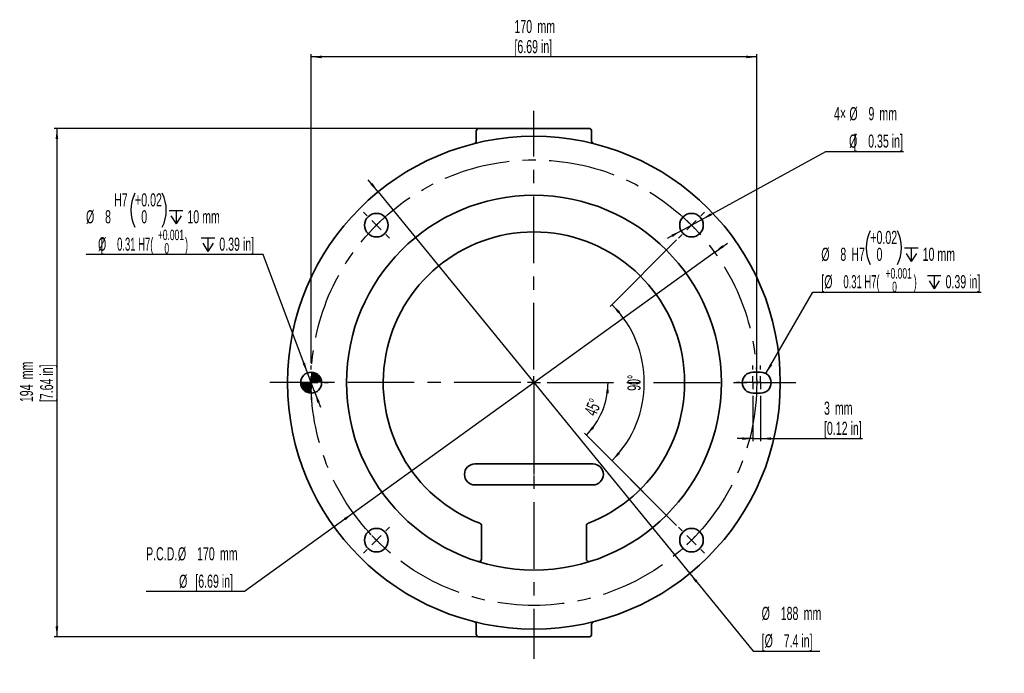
# Model space of a CAD drawing. Header units: millimetres. Extents: x 104 to 291, y 36 to 261.
# Tile 2 of 2: x 104 to 291, y 136 to 261. Entities that reach past the tile are written whole.
import ezdxf

# ---------------------------------------------------------------- set-up
doc = ezdxf.new("R2010")
doc.units = ezdxf.units.MM
doc.linetypes.add('CENTERX2', pattern=[20.32, 12.7, -2.54, 2.54, -2.54])
for name, color, linetype in [('中心线层', 1, 'CENTERX2'), ('剖面线层', 2, 'Continuous'), ('细线层', 4, 'Continuous')]:
    doc.layers.add(name, color=color, linetype=linetype)
doc.styles.add('SLDTEXTSTYLE0', font='TXT', dxfattribs={"width": 0.605})
doc.styles.add('SLDTEXTSTYLE1', font='TXT', dxfattribs={"width": 0.363})
doc.styles.add('SLDTEXTSTYLE2', font='TXT', dxfattribs={"width": 0.54})
doc.styles.add('SLDTEXTSTYLE3', font='TXT', dxfattribs={"width": 0.538182})
doc.dimstyles.new('SLDDIMSTYLE0', dxfattribs={"dimtxt": 2.5, "dimasz": 2, "dimexe": 0, "dimexo": 0.0625, "dimtad": 0, "dimtih": 1, "dimtoh": 1, "dimlfac": 2, "dimrnd": 1e-09, "dimzin": 12, "dimdsep": 46, "dimtxsty": 'SLDTEXTSTYLE1', "dimsah": 1, "dimcen": 0, "dimadec": 0, "dimazin": 3, "dimtfac": 1, "dimtmove": 0, "dimatfit": 3, "dimfxl": 0, "dimfrac": 2, "dimtolj": 1, "dimtzin": 12, "dimarcsym": 0})
doc.dimstyles.new('SLDDIMSTYLE1', dxfattribs={"dimtxt": 2.5, "dimasz": 2, "dimexe": 0, "dimexo": 0.0625, "dimtad": 2, "dimlfac": 2, "dimrnd": 1e-09, "dimzin": 12, "dimdsep": 46, "dimtxsty": 'SLDTEXTSTYLE1', "dimsah": 1, "dimcen": 0.09, "dimadec": 0, "dimazin": 3, "dimtfac": 1, "dimtofl": 0, "dimtmove": 0, "dimatfit": 3, "dimfxl": 0, "dimfrac": 2, "dimtolj": 1, "dimtzin": 12, "dimarcsym": 0})
doc.dimstyles.new('SLDDIMSTYLE2', dxfattribs={"dimtxt": 2.5, "dimasz": 2, "dimexe": 0, "dimexo": 0.0625, "dimtad": 0, "dimtih": 1, "dimtoh": 1, "dimlfac": 2, "dimrnd": 1e-09, "dimzin": 12, "dimdsep": 46, "dimtxsty": 'SLDTEXTSTYLE1', "dimsah": 1, "dimcen": 0, "dimadec": 0, "dimazin": 3, "dimtol": 1, "dimtp": 0.015, "dimtfac": 1, "dimtmove": 0, "dimatfit": 3, "dimfxl": 0, "dimfrac": 2, "dimtolj": 1, "dimarcsym": 0})
doc.dimstyles.new('SLDDIMSTYLE3', dxfattribs={"dimtxt": 2.5, "dimasz": 2, "dimexe": 0, "dimexo": 0.0625, "dimtad": 2, "dimlfac": 2, "dimrnd": 1e-09, "dimzin": 12, "dimdsep": 46, "dimtxsty": 'SLDTEXTSTYLE1', "dimsah": 1, "dimcen": 0.09, "dimadec": 0, "dimazin": 3, "dimtfac": 1, "dimtmove": 0, "dimatfit": 0, "dimfxl": 0, "dimfrac": 2, "dimtolj": 1, "dimtzin": 12, "dimarcsym": 0})
doc.dimstyles.new('SLDDIMSTYLE4', dxfattribs={"dimtxt": 2.5, "dimasz": 2, "dimexe": 0, "dimexo": 0.0625, "dimtad": 0, "dimtih": 1, "dimtoh": 1, "dimlfac": 2, "dimrnd": 1e-09, "dimzin": 12, "dimdsep": 46, "dimtxsty": 'SLDTEXTSTYLE1', "dimsah": 1, "dimcen": 0, "dimadec": 0, "dimazin": 3, "dimtol": 1, "dimtp": 0.015, "dimtfac": 1, "dimtofl": 0, "dimtmove": 0, "dimatfit": 3, "dimfxl": 0, "dimfrac": 2, "dimtolj": 1, "dimarcsym": 0})
doc.dimstyles.new('SLDDIMSTYLE5', dxfattribs={"dimtxt": 2.5, "dimasz": 2, "dimexe": 0, "dimexo": 0.0625, "dimtad": 2, "dimdec": 4, "dimlfac": 2, "dimzin": 12, "dimdsep": 46, "dimtxsty": 'SLDTEXTSTYLE1', "dimsah": 1, "dimcen": 0.09, "dimazin": 3, "dimtfac": 1, "dimtofl": 0, "dimtmove": 0, "dimatfit": 3, "dimfxl": 0, "dimfrac": 2, "dimtolj": 1, "dimtzin": 12, "dimarcsym": 0})

# ---------------------------------------------------------------- blocks, each defined once
blk = doc.blocks.new('SW_NOTE_0')
at = {"layer": '细线层', "color": 0, "char_height": 2, "attachment_point": 1, "style": 'SLDTEXTSTYLE0'}
for s, insert in [('+0.001', (0, 2.58)), ('0', (1.25, 0))]:
    blk.add_mtext(s, dxfattribs=dict(at, insert=insert))
blk = doc.blocks.new('SW_NOTE_1')
at = {"layer": '细线层', "color": 0, "char_height": 2, "attachment_point": 1, "style": 'SLDTEXTSTYLE0'}
for s, insert in [('+0.001', (0, 2.58)), ('0', (1.25, 0))]:
    blk.add_mtext(s, dxfattribs=dict(at, insert=insert))
blk = doc.blocks.new('_D')
at = {"layer": '细线层'}
for p, q in [((236.1, 216.62), (238.53, 218.38)), ((236.1, 216.62), (167.17, 166.89)), ((167.17, 166.89), (146.39, 151.9)), ((146.39, 151.9), (127.64, 151.9))]:
    blk.add_line(p, q, dxfattribs=at)
for points in [[(236.1, 216.62), (237.87, 217.59), (237.57, 218)], [(167.17, 166.89), (165.4, 165.92), (165.69, 165.52)]]:
    blk.add_solid(points, dxfattribs=at)
at = {"layer": '细线层', "char_height": 2.5, "attachment_point": 1, "style": 'SLDTEXTSTYLE0'}
for s, insert in [('P.C.D.', (127.64, 160.36)), ('%%c', (133.71, 160.35)), ('170', (137.36, 160.36)), ('mm', (141.73, 160.36)), ('%%c', (133.94, 155.12)), ('[', (137.02, 155.13)), ('6.69 in]', (137.59, 155.13))]:
    blk.add_mtext(s, dxfattribs=dict(at, insert=insert))
blk = doc.blocks.new('_D_1')
at = {"layer": '细线层'}
for p, q in [((159.13, 195.51), (159.13, 254.4)), ((244.13, 253.9), (159.13, 253.9)), ((244.13, 192.26), (244.13, 254.4))]:
    blk.add_line(p, q, dxfattribs=at)
for points in [[(159.13, 253.9), (161.13, 253.65), (161.13, 254.15)], [(244.13, 253.9), (242.13, 254.15), (242.13, 253.65)]]:
    blk.add_solid(points, dxfattribs=at)
at = {"layer": '细线层', "char_height": 2.5, "attachment_point": 1, "style": 'SLDTEXTSTYLE0'}
for s, insert in [('170', (197.91, 260.96)), ('mm', (202.29, 260.96)), ('[6.69 in]', (197.91, 257.12))]:
    blk.add_mtext(s, dxfattribs=dict(at, insert=insert))
blk = doc.blocks.new('SW_SYMBOL_HOLE_DEPTH')
at = {"layer": '细线层', "color": 0}
for p, q in [((0, 875), (800, 875)), ((400, 875), (400, 75)), ((100, 555), (400, 75)), ((700, 555), (400, 75))]:
    blk.add_line(p, q, dxfattribs=at)
blk = doc.blocks.new('_D_2')
at = {"layer": '细线层'}
for p, q in [((149.96, 216.2), (116.18, 216.2)), ((158.43, 193.63), (149.96, 216.2)), ((159.84, 189.88), (158.43, 193.63)), ((159.84, 189.88), (160.89, 187.08))]:
    blk.add_line(p, q, dxfattribs=at)
for centre, start, end in [((131.97, 224.66), 153.4349, 206.5651), ((124.27, 224.66), 333.4349, 26.5651)]:
    blk.add_arc(centre, 7.22, start, end, dxfattribs=at)
for points in [[(158.43, 193.63), (157.96, 195.59), (157.49, 195.41)], [(159.84, 189.88), (160.3, 187.92), (160.77, 188.1)]]:
    blk.add_solid(points, dxfattribs=at)
at = {"layer": '细线层', "xscale": 0.003222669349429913, "yscale": 0.003222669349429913, "zscale": 0.003222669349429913}
for p in [(132.06, 221.79), (138.16, 216.56)]:
    blk.add_blockref('SW_SYMBOL_HOLE_DEPTH', p, dxfattribs=at)
at = {"layer": '细线层', "char_height": 2.5, "attachment_point": 1}
for s, insert, style in [('H7', (121.54, 227.88), 'SLDTEXTSTYLE0'), ('+', (125.51, 227.88), 'SLDTEXTSTYLE0'), ('0.02', (126.72, 227.88), 'SLDTEXTSTYLE0'), ('%%c', (116.18, 224.65), 'SLDTEXTSTYLE0'), ('8', (119.82, 224.66), 'SLDTEXTSTYLE0'), ('0', (126.72, 224.65), 'SLDTEXTSTYLE0'), ('10 mm', (135.52, 224.66), 'SLDTEXTSTYLE0'), ('%%c', (118.47, 219.42), 'SLDTEXTSTYLE0'), ('[', (118.99, 219.43), 'SLDTEXTSTYLE0'), ('0.31 H7(            )', (122.11, 219.43), 'SLDTEXTSTYLE2'), ('0.39 in]', (141.61, 219.43), 'SLDTEXTSTYLE0')]:
    blk.add_mtext(s, dxfattribs=dict(at, insert=insert, style=style))
blk = doc.blocks.new('_D_3')
at = {"layer": '细线层'}
for p, q in [((243.38, 189.26), (243.38, 180.58)), ((244.88, 189.26), (244.88, 180.58)), ((243.38, 181.08), (240.38, 181.08)), ((243.38, 181.08), (244.88, 181.08)), ((244.88, 181.08), (264.3, 181.08))]:
    blk.add_line(p, q, dxfattribs=at)
for points in [[(243.38, 181.08), (241.38, 181.33), (241.38, 180.83)], [(244.88, 181.08), (246.88, 180.83), (246.88, 181.33)]]:
    blk.add_solid(points, dxfattribs=at)
at = {"layer": '细线层', "char_height": 2.5, "attachment_point": 1, "style": 'SLDTEXTSTYLE0'}
for s, insert in [('3', (256.97, 188.14)), ('mm', (259.05, 188.14)), ('[0.12 in]', (256.97, 184.3))]:
    blk.add_mtext(s, dxfattribs=dict(at, insert=insert))
blk = doc.blocks.new('_D_4')
at = {"layer": '细线层'}
for p, q in [((191.13, 240.26), (110.13, 240.26)), ((110.63, 240.26), (110.63, 143.26)), ((191.13, 143.26), (110.13, 143.26))]:
    blk.add_line(p, q, dxfattribs=at)
for points in [[(110.63, 240.26), (110.38, 238.26), (110.88, 238.26)], [(110.63, 143.26), (110.88, 145.26), (110.38, 145.26)]]:
    blk.add_solid(points, dxfattribs=at)
at = {"layer": '细线层', "char_height": 2.5, "attachment_point": 1, "rotation": 90, "style": 'SLDTEXTSTYLE0'}
for s, insert in [('[7.64 in]', (107.41, 188.04)), ('mm', (103.57, 192.41)), ('194', (103.57, 188.04))]:
    blk.add_mtext(s, dxfattribs=dict(at, insert=insert))
blk = doc.blocks.new('_D_5')
at = {"layer": '细线层'}
for p, q in [((233.66, 222.89), (257.29, 235.87)), ((257.29, 235.87), (272.15, 235.87)), ((229.71, 220.73), (233.66, 222.89)), ((229.71, 220.73), (227.08, 219.28))]:
    blk.add_line(p, q, dxfattribs=at)
for points in [[(233.66, 222.89), (235.53, 223.64), (235.29, 224.07)], [(229.71, 220.73), (227.84, 219.98), (228.08, 219.55)]]:
    blk.add_solid(points, dxfattribs=at)
at = {"layer": '细线层', "char_height": 2.5, "attachment_point": 1, "style": 'SLDTEXTSTYLE0'}
for s, insert in [('4×', (258.88, 244.33)), ('%%c', (261.81, 244.32)), ('9', (265.45, 244.33)), ('mm', (267.53, 244.33)), ('%%c', (261.75, 239.09)), ('[', (262.63, 239.1)), ('0.35 in]', (265.39, 239.1))]:
    blk.add_mtext(s, dxfattribs=dict(at, insert=insert))
blk = doc.blocks.new('_D_6')
at = {"layer": '细线层'}
for p, q in [((171.9, 228.16), (170, 230.48)), ((171.9, 228.16), (231.37, 155.36)), ((231.37, 155.36), (243.48, 140.53)), ((243.48, 140.53), (256.15, 140.53))]:
    blk.add_line(p, q, dxfattribs=at)
for points in [[(171.9, 228.16), (170.83, 229.86), (170.44, 229.55)], [(231.37, 155.36), (232.44, 153.65), (232.83, 153.97)]]:
    blk.add_solid(points, dxfattribs=at)
at = {"layer": '细线层', "char_height": 2.5, "attachment_point": 1, "style": 'SLDTEXTSTYLE0'}
for s, insert in [('%%c', (245.07, 148.99)), ('188', (248.71, 148.99)), ('mm', (253.09, 148.99)), ('[', (245.07, 143.76)), ('%%c', (245.64, 143.76)), ('7.4 in]', (249.28, 143.76))]:
    blk.add_mtext(s, dxfattribs=dict(at, insert=insert))
blk = doc.blocks.new('_D_7')
at = {"layer": '细线层'}
for p, q in [((245.88, 193.49), (254.86, 209.04)), ((254.86, 209.04), (286.92, 209.04))]:
    blk.add_line(p, q, dxfattribs=at)
for centre, start, end in [((272.24, 217.5), 153.4349, 206.5651), ((264.54, 217.5), 333.4349, 26.5651)]:
    blk.add_arc(centre, 7.22, start, end, dxfattribs=at)
blk.add_solid([(245.88, 193.49), (247.1, 195.1), (246.67, 195.35)], dxfattribs=at)
at = {"layer": '细线层', "xscale": 0.003222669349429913, "yscale": 0.003222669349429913, "zscale": 0.003222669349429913}
for p in [(272.33, 214.63), (276.71, 209.4)]:
    blk.add_blockref('SW_SYMBOL_HOLE_DEPTH', p, dxfattribs=at)
at = {"layer": '细线层', "char_height": 2.5, "attachment_point": 1}
for s, insert, style in [('+', (265.78, 220.72), 'SLDTEXTSTYLE0'), ('0.02', (266.99, 220.72), 'SLDTEXTSTYLE0'), ('%%c', (256.45, 217.49), 'SLDTEXTSTYLE0'), ('8', (260.09, 217.5), 'SLDTEXTSTYLE0'), ('H7', (262.18, 217.5), 'SLDTEXTSTYLE0'), ('0', (266.99, 217.49), 'SLDTEXTSTYLE0'), ('10 mm', (275.79, 217.5), 'SLDTEXTSTYLE0'), ('[', (256.45, 212.27), 'SLDTEXTSTYLE0'), ('%%c', (257.02, 212.26), 'SLDTEXTSTYLE0'), ('0.31 H7(             )', (260.67, 212.27), 'SLDTEXTSTYLE3'), ('0.39 in]', (280.16, 212.27), 'SLDTEXTSTYLE0')]:
    blk.add_mtext(s, dxfattribs=dict(at, insert=insert, style=style))
blk = doc.blocks.new('_D_8')
at = {"layer": '细线层'}
for p, q in [((228.86, 218.98), (216.17, 206.29)), ((228.86, 164.53), (216.17, 177.22))]:
    blk.add_line(p, q, dxfattribs=at)
blk.add_arc((201.63, 191.76), 21.06, 315, 45, dxfattribs=at)
for points in [[(216.52, 206.65), (217.68, 205), (218.05, 205.34)], [(216.52, 176.87), (218.05, 178.18), (217.68, 178.51)]]:
    blk.add_solid(points, dxfattribs=at)
at = {"layer": '细线层', "insert": (219.47, 190.2), "char_height": 2.5, "attachment_point": 1, "rotation": 90, "style": 'SLDTEXTSTYLE0'}
blk.add_mtext('90°', dxfattribs=at)
blk = doc.blocks.new('_D_9')
at = {"layer": '细线层'}
blk.add_line((228.86, 164.53), (211.28, 182.11), dxfattribs=at)
blk.add_arc((201.63, 191.76), 14.14, 315, 0, dxfattribs=at)
for points in [[(215.78, 191.76), (215.39, 189.78), (215.89, 189.74)], [(211.63, 181.76), (213.13, 183.1), (212.76, 183.43)]]:
    blk.add_solid(points, dxfattribs=at)
at = {"layer": '细线层', "insert": (211.13, 186.14), "char_height": 2.5, "attachment_point": 1, "rotation": 67.5, "style": 'SLDTEXTSTYLE0'}
blk.add_mtext('45°', dxfattribs=at)
blk = doc.blocks.new('SW_CENTERMARKSYMBOL_0')
at = {"layer": '中心线层', "color": 0}
for p, q in [((0, 2.5), (0, 3.25)), ((-2.5, 0), (-3.25, 0)), ((0, 0), (-1.25, 0)), ((0, 0), (0, 1.25)), ((0, 0), (0, -1.25)), ((0, 0), (1.25, 0)), ((2.5, 0), (3.25, 0)), ((0, -2.5), (0, -3.25))]:
    blk.add_line(p, q, dxfattribs=at)
blk = doc.blocks.new('SW_CENTERMARKSYMBOL_1')
at = {"layer": '中心线层', "color": 0}
for p, q in [((0, 2.5), (0, 51.85)), ((-2.5, 0), (-50.41, 0)), ((0, 0), (-1.25, 0)), ((0, 0), (0, 1.25)), ((0, 0), (0, -1.25)), ((0, 0), (1.25, 0)), ((2.5, 0), (49.94, 0)), ((0, -2.5), (0, -52.7))]:
    blk.add_line(p, q, dxfattribs=at)
blk = doc.blocks.new('SW_CENTERMARKSYMBOL_2')
at = {"layer": '中心线层', "color": 0}
for p, q in [((30.05, -27.55), (30.05, 13.7)), ((-1.77, 1.77), (-2.47, 2.47)), ((61.87, 1.77), (62.58, 2.47)), ((0, 0), (-0.88, 0.88)), ((0, 0), (0.88, -0.88)), ((60.1, 0), (60.99, 0.88)), ((1.77, -1.77), (2.47, -2.47)), ((58.34, -1.77), (57.63, -2.47)), ((60.1, 0), (59.22, -0.88)), ((27.55, -30.05), (-13.7, -30.05)), ((30.05, -30.05), (28.8, -30.05)), ((30.05, -30.05), (30.05, -28.8)), ((30.05, -30.05), (30.05, -31.3)), ((30.05, -30.05), (31.3, -30.05)), ((32.55, -30.05), (73.8, -30.05)), ((30.05, -32.55), (30.05, -73.8)), ((1.77, -58.34), (2.47, -57.63)), ((58.34, -58.34), (57.63, -57.63)), ((0, -60.1), (-0.88, -60.99)), ((0, -60.1), (0.88, -59.22)), ((60.1, -60.1), (59.22, -59.22)), ((60.1, -60.1), (60.99, -60.99)), ((-1.77, -61.87), (-2.47, -62.58)), ((61.87, -61.87), (62.58, -62.58))]:
    blk.add_line(p, q, dxfattribs=at)
for start, end in [(133.3148, 135), (45, 46.6852), (135, 136.6852), (43.3148, 45), (223.3148, 225), (225, 226.6852), (313.3148, 315), (315, 316.6852)]:
    blk.add_arc((30.05, -30.05), 42.5, start, end, dxfattribs=at)
blk = doc.blocks.new('SW_CENTERMARKSYMBOL_3')
at = {"layer": '中心线层', "color": 0}
for p, q in [((0, 2.5), (0, 3.25)), ((1.5, 2.5), (1.5, 3.25)), ((-2.5, 0), (-3.25, 0)), ((-1, 0), (-1.75, 0)), ((0, 0), (-1.25, 0)), ((0, 0), (0, 1.25)), ((0, 0), (1.25, 0)), ((0, 0), (0, -1.25)), ((1.5, 0), (0.25, 0)), ((1.5, 0), (1.5, 1.25)), ((1.5, 0), (2.75, 0)), ((1.5, 0), (1.5, -1.25)), ((2.5, 0), (3.25, 0)), ((4, 0), (4.75, 0)), ((0, -2.5), (0, -3.25)), ((1.5, -2.5), (1.5, -3.25))]:
    blk.add_line(p, q, dxfattribs=at)
blk = doc.blocks.new('SW_DOWELSYMBOL_0')
at = {"linetype": 'Continuous', "lineweight": 18}
h = blk.add_hatch(color=0, dxfattribs=at)
edge = h.paths.add_edge_path(flags=0)
edge.add_arc((0, 0), 2, 0, 90)
edge.add_line((0, 2), (0, 0))
edge.add_line((0, 0), (2, 0))
h = blk.add_hatch(color=0, dxfattribs=at)
edge = h.paths.add_edge_path(flags=0)
edge.add_arc((0, 0), 2, 180, 270)
edge.add_line((0, -2), (0, 0))
edge.add_line((0, 0), (-2, 0))
at = {"layer": '剖面线层', "color": 0}
blk.add_circle((0, 0), 2, dxfattribs=at)

msp = doc.modelspace()

# ---------------------------------------------------------------- linework, layer by layer
at = {"color": 7, "linetype": 'Continuous', "lineweight": 35}
for p, q in [((190.632317, 237.844111), (190.632317, 239.757237)), ((191.632317, 240.257238), (191.132317, 240.257238)), ((191.632317, 240.257238), (211.632317, 240.257238)), ((212.132317, 240.257238), (211.632317, 240.257238)), ((212.632317, 239.757237), (212.632317, 237.844111)), ((244.882315, 193.757237), (243.382316, 193.757237)), ((243.382316, 189.757237), (244.882315, 189.757237)), ((190.382317, 176.259248), (212.882318, 176.259248)), ((212.882318, 172.255226), (190.382317, 172.255226)), ((191.632317, 158.107386), (191.632317, 164.456825)), ((211.632317, 164.456825), (211.632317, 158.107386)), ((190.632317, 143.757236), (190.632317, 145.670363)), ((212.632317, 145.670363), (212.632317, 143.757236)), ((191.132317, 143.257235), (191.632317, 143.257235)), ((211.632317, 143.257235), (191.632317, 143.257235)), ((211.632317, 143.257235), (212.132317, 143.257235))]:
    msp.add_line(p, q, dxfattribs=at)
for centre, radius in [((201.632317, 191.757237), 47), ((201.632317, 191.757237), 35.75), ((171.580279, 221.809275), 2.25), ((231.684355, 221.809275), 2.25), ((159.132317, 191.757237), 2), ((171.580279, 161.705198), 2.25), ((231.684355, 161.705198), 2.25)]:
    msp.add_circle(centre, radius, dxfattribs=at)
for centre, radius, start, end in [((191.132317, 239.757237), 0.5, 90, 180), ((212.132317, 239.757237), 0.5, 0, 90), ((190.132317, 237.844111), 0.5, 284.01082807, 0), ((213.132317, 237.844111), 0.5, 180, 255.98917193), ((201.632317, 191.757237), 28.75, 291.03722126, 248.96277874), ((243.382317, 191.757237), 2, 90, 270), ((244.882317, 191.757237), 2, 270, 90), ((190.382317, 174.257237), 2.002011, 90, 270), ((212.882317, 174.257237), 2.002011, 270, 90), ((191.132317, 164.456825), 0.5, 0, 68.96277874), ((212.132317, 164.456825), 0.5, 111.03722126, 180), ((191.132317, 158.107385), 0.5, 252.67014432, 0), ((212.132317, 158.107385), 0.5, 180, 265.95060367), ((190.132317, 145.670362), 0.5, 360, 75.98917193), ((213.132317, 145.670362), 0.5, 104.01082807, 180), ((191.132317, 143.757237), 0.5, 180, 270), ((212.132317, 143.757237), 0.5, 270, 0)]:
    msp.add_arc(centre, radius, start, end, dxfattribs=at)
at = {"layer": '中心线层'}
msp.add_line((201.632317, 191.757237), (201.632317, 174.257237), dxfattribs=at)
msp.add_circle((201.632317, 191.757237), 42.5, dxfattribs=at)

# ---------------------------------------------------------------- block references
for name, p in [('SW_CENTERMARKSYMBOL_1', (201.632317, 191.757237)), ('SW_CENTERMARKSYMBOL_2', (171.580279, 221.809275)), ('SW_CENTERMARKSYMBOL_0', (159.132317, 191.757237)), ('SW_CENTERMARKSYMBOL_3', (243.382317, 191.757237))]:
    msp.add_blockref(name, p, dxfattribs=at)
at = {"layer": '剖面线层'}
msp.add_blockref('SW_DOWELSYMBOL_0', (159.132317, 191.757237), dxfattribs=at)
at = {"layer": '细线层'}
for name, p in [('SW_NOTE_1', (129.884704, 218.370496)), ('SW_NOTE_0', (268.726689, 211.023798))]:
    msp.add_blockref(name, p, dxfattribs=at)

# ---------------------------------------------------------------- dimensions: what is measured, and where the dimension line sits
for base, p1, p2, text, dimstyle, picture, middle in [((159.132317, 253.901698), (244.132317, 191.757237), (159.132317, 195.007237), '<> mm\\P[6.69 in]', 'SLDDIMSTYLE1', '_D_1', (201.632317, 253.901698)), ((244.882317, 181.076642), (243.382317, 189.757237), (244.882317, 189.757237), '<> mm\\P[0.12 in]', 'SLDDIMSTYLE3', '_D_3', (260.632317, 181.076642))]:
    dim = msp.add_linear_dim(base=base, p1=p1, p2=p2, text=text, dimstyle=dimstyle, dxfattribs=at)
    dim.commit()
    dim.dimension.update_dxf_attribs({"geometry": picture, "text_midpoint": middle, "dimtype": 160})
for p1, p2, text, dimstyle, picture, middle in [((233.656774, 222.891894), (229.711936, 220.726656), '4× <> mm\\P    [%%c0.35 in]', 'SLDDIMSTYLE0', '_D_5', (265.517222, 241.095437)), ((231.367577, 155.359238), (171.897057, 228.155235), '<> mm\\P[%%c7.4 in]', 'SLDDIMSTYLE0', '_D_6', (250.609699, 145.76291)), ((158.42953, 193.629692), (159.835104, 189.884781), '<>\\SH7^ ; {\\fGDT;x}10 mm\\P   [%%c0.31 H7(            ) {\\fGDT;x}0.39 in]', 'SLDDIMSTYLE2', '_D_2', (132.274259, 222.217124)), ((243.882317, 190.025186), (245.882317, 193.489287), '<>H7 {\\fGDT;x}10 mm\\P[%%c0.31 H7(             ){\\fGDT;x}0.39 in]', 'SLDDIMSTYLE4', '_D_7', (271.685672, 215.057532)), ((167.165734, 166.891505), (236.0989, 216.622969), 'P.C.D.<> mm\\P          [%%c6.69 in]', 'SLDDIMSTYLE0', '_D', (136.221291, 157.130844))]:
    dim = msp.add_diameter_dim_2p(p1=p1, p2=p2, text=text, dimstyle=dimstyle, dxfattribs=at)
    dim.commit()
    dim.dimension.update_dxf_attribs({"geometry": picture, "text_midpoint": middle, "dimtype": 163})
dim = msp.add_linear_dim(base=(110.632317, 143.257237), p1=(191.632317, 240.257237), p2=(191.632317, 143.257237), angle=90, text='<> mm\\P[7.64 in]', dimstyle='SLDDIMSTYLE1', dxfattribs=at)
dim.commit()
dim.dimension.update_dxf_attribs({"geometry": '_D_4', "text_midpoint": (110.632317, 191.757237), "dimtype": 160})
for base, line2, picture, middle in [((222.690824, 191.757237), ((229.209482, 219.334401), (234.159229, 224.284149)), '_D_8', (222.690824, 191.757237)), ((214.699489, 186.344637), ((251.571187, 191.757237), (151.21889, 191.757237)), '_D_9', (214.699489, 186.344637))]:
    dim = msp.add_angular_dim_2l(base=base, line1=((229.209482, 164.180072), (234.159229, 159.230325)), line2=line2, dimstyle='SLDDIMSTYLE5', dxfattribs=at)
    dim.commit()
    dim.dimension.update_dxf_attribs({"geometry": picture, "text_midpoint": middle, "dimtype": 162})

doc.saveas('drawing.dxf')
